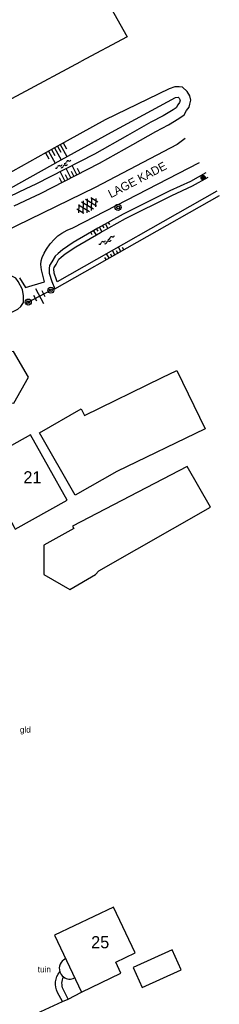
# Model space of a CAD drawing. Header units: metres. Extents: x 121538 to 126242, y 445257 to 454505.
# Tile 68 of 83: x 121884 to 121913, y 453480 to 453626. Entities that reach past the tile are written whole.
import ezdxf

# ---------------------------------------------------------------- set-up
doc = ezdxf.new("R2010")
doc.units = ezdxf.units.M
for name, color, linetype in [('B01_F', 8, 'Continuous'), ('B01_T', 8, 'Continuous'), ('SYMBD01', 8, 'Continuous'), ('SYMBD04', 8, 'Continuous'), ('SYMBD05', 8, 'Continuous'), ('TEK-D05', 8, 'Continuous'), ('TEK-D06', 8, 'Continuous'), ('TER-D03S', 8, 'Continuous'), ('TER-T03', 8, 'Continuous'), ('TER-T09', 8, 'Continuous'), ('TOPOT22', 8, 'Continuous'), ('TOPOT26', 8, 'Continuous'), ('WAT-T00', 8, 'Continuous'), ('WEG-T01', 8, 'Continuous'), ('Z02', 8, 'Continuous')]:
    doc.layers.add(name, color=color, linetype=linetype)
doc.styles.add('ISO', font='provutr.shx')

# ---------------------------------------------------------------- blocks, each defined once
blk = doc.blocks.new('DRHEK')
at = {"linetype": 'Continuous'}
for p, q in [((1.25, 0), (-1.25, 0)), ((-0.5, 0.7), (0.5, 0.7)), ((-0.5, -0.7), (0.5, -0.7))]:
    blk.add_line(p, q, dxfattribs=at)
blk = doc.blocks.new('talud')
for p, q in [((0, 0.75), (0.5, 0.75)), ((0, 0.5), (1, 0.5)), ((0, 0.25), (0.5, 0.25)), ((0, 0), (1, 0)), ((0, -0.25), (0.5, -0.25)), ((0, -0.5), (1, -0.5)), ((0, -0.75), (0.5, -0.75))]:
    blk.add_line(p, q)
blk = doc.blocks.new('asfalt-l')
for p, q in [((-0.76, 1.01), (0.3, 1.62)), ((-0.3, 1.62), (0.76, 1.01)), ((-0.93, 0.18), (0.7, 1.13)), ((-0.89, -0.52), (0.89, 0.52)), ((-0.89, 0.52), (0.89, -0.52)), ((-0.7, 1.13), (0.93, 0.18)), ((-0.93, -0.18), (0.7, -1.13)), ((-0.76, -1.01), (0.3, -1.62)), ((-0.7, -1.13), (0.93, -0.18)), ((-0.3, -1.62), (0.76, -1.01))]:
    blk.add_line(p, q)
blk = doc.blocks.new('water-m')
at = {"linetype": 'Continuous'}
for centre, start, end in [((-0.01, 0.75), 129.7446, 230.2554), ((-0.32, 1.12), 309.7446, 50.2554), ((-0.32, 0.37), 309.7446, 50.2554), ((0.32, 0.01), 129.7446, 230.2554), ((0, 0.38), 309.7446, 50.2554), ((-0.01, -0.74), 129.7446, 230.2554), ((-0.32, -0.37), 309.7446, 50.2554), ((-0.32, -1.12), 309.7446, 50.2554), ((0, -0.37), 309.7446, 50.2554)]:
    blk.add_arc(centre, 0.244, start, end, dxfattribs=at)
blk = doc.blocks.new('paal')
for radius in [0.45, 0.2]:
    blk.add_circle((0, 0), radius)
blk = doc.blocks.new('BOOM')
for radius in [0.315, 0.225, 0.135]:
    blk.add_circle((0, 0), radius)

msp = doc.modelspace()

# ---------------------------------------------------------------- linework, layer by layer
at = {"layer": 'B01_F'}
msp.add_lwpolyline([(121890.77, 453554.58), (121885.33, 453564.28), (121877.65, 453559.97), (121877.9, 453559.72), (121882.91, 453550.57), (121883.08, 453550.27)], close=True, dxfattribs=at)
for points in [[(121900.86, 453487.53), (121897.62, 453494.32), (121888.87, 453490.14), (121892.88, 453481.74), (121898.75, 453484.55), (121897.98, 453486.15), (121900.86, 453487.53)], [(121907.68, 453485.05), (121906.35, 453487.99), (121900.57, 453485.37), (121901.91, 453482.43), (121907.68, 453485.05)]]:
    msp.add_lwpolyline(points, dxfattribs=at)
at = {"layer": 'B01_T'}
for points in [[(121890, 453636.39), (121891.69, 453637.39), (121899.65, 453623.21), (121892.78, 453619.54)], [(121858.68, 453619.46), (121866.22, 453605.35), (121892.78, 453619.54)], [(121885.04, 453572.78), (121882.83, 453576.59), (121878.44, 453576.51), (121876.24, 453572.76), (121878.46, 453569.02), (121882.85, 453568.95), (121885.04, 453572.78)], [(121911.25, 453565.17), (121898.14, 453558.85), (121891.96, 453555.3), (121886.65, 453564.56), (121892.86, 453568.12), (121893.36, 453567.12), (121904.86, 453572.74), (121907.03, 453573.8), (121911.25, 453565.17)], [(121891.55, 453550.75), (121891.75, 453550.4), (121887.3, 453547.91), (121887.29, 453543.59), (121891.16, 453541.33), (121894.97, 453543.58), (121895.46, 453544.13), (121912, 453553.55), (121908.58, 453559.55), (121891.55, 453550.75)]]:
    msp.add_lwpolyline(points, dxfattribs=at)
at = {"layer": 'TER-T03'}
msp.add_line((121885, 453583.92), (121888.35, 453585.68), dxfattribs=at)
at = {"layer": 'TER-T09'}
for points in [[(121882.92, 453598.16), (121885.32, 453599.3), (121886.82, 453600.02), (121895.56, 453604.48), (121900.5, 453607.24), (121903.92, 453609.2), (121905.78, 453610.16), (121907.32, 453611.1), (121908.12, 453611.64), (121908.48, 453612.3), (121908.84, 453612.76), (121908.96, 453613.22), (121909.08, 453613.8), (121908.96, 453614.46), (121908.56, 453615.12), (121907.88, 453615.74), (121907.38, 453615.82), (121906.74, 453615.78), (121905.9, 453615.48), (121896.42, 453610.9), (121888.88, 453606.78), (121881.48, 453602.62)], [(121911.31, 453603.05), (121909.04, 453601.8), (121905.98, 453600.38), (121899.06, 453596.94), (121895.34, 453594.86), (121891.68, 453592.74), (121890.06, 453591.66), (121889.42, 453591.12), (121888.98, 453590.72), (121888.5, 453589.86), (121888.16, 453589.32), (121888.08, 453588.9), (121888.12, 453588.18), (121888.48, 453586.96), (121888.94, 453585.9), (121913.33, 453599.71)], [(121874.62, 453578.5), (121879.78, 453581.06), (121883.44, 453582.88), (121883.92, 453583.24), (121884.3, 453583.88), (121884.3, 453584.86), (121884.16, 453585.8), (121883.5, 453586.98), (121883.14, 453587.44), (121882.56, 453587.74), (121881.21, 453588.16), (121879.96, 453587.88), (121875.3, 453585.84), (121865.19, 453580.42), (121856.24, 453575.09), (121848.14, 453569.45), (121846.99, 453567.19), (121847.17, 453565.32), (121847.99, 453564.33), (121849.29, 453564.34), (121858.04, 453569.09), (121871.48, 453576.82)]]:
    msp.add_lwpolyline(points, dxfattribs=at)
at = {"layer": 'WAT-T00'}
for points in [[(121882.39, 453600.78), (121889.87, 453604.99), (121897.36, 453609.08), (121906.84, 453614.24), (121907.21, 453614.27), (121907.36, 453614.13), (121907.51, 453613.82), (121907.43, 453613.46), (121907.19, 453613.15), (121906.95, 453612.71), (121906.49, 453612.4), (121905.02, 453611.5), (121903.18, 453610.55), (121899.74, 453608.58), (121894.83, 453605.84), (121886.14, 453601.4), (121884.66, 453600.69), (121882.26, 453599.55)], [(121912.95, 453600.34), (121889.29, 453586.94), (121889.17, 453587.21), (121888.85, 453588.22), (121888.82, 453588.85), (121888.86, 453589.05), (121889.13, 453589.48), (121889.56, 453590.26), (121889.9, 453590.57), (121890.5, 453591.07), (121892.07, 453592.12), (121895.7, 453594.22), (121899.4, 453596.29), (121906.3, 453599.72), (121909.37, 453601.14), (121911.69, 453602.42)]]:
    msp.add_lwpolyline(points, dxfattribs=at)
at = {"layer": 'WEG-T01'}
for points in [[(121908.26, 453608.12), (121907.06, 453607.25), (121894.93, 453600.87), (121873.5, 453590.46, -0.012198), (121854.51, 453582.51), (121851.48, 453581.54), (121848.42, 453580.66), (121847.46, 453580.58)], [(121890.53, 453486.65, 0.38606), (121889.68, 453484.73)], [(121890.07, 453480.32), (121889.36, 453481.68, -0.306783), (121889.68, 453484.73)], [(121889.68, 453484.73, 0.152705), (121890.22, 453483.98)], [(121890.9, 453480.7), (121890.17, 453482.15, -0.212351), (121890.22, 453483.98)], [(121890.22, 453483.98, 0.288143), (121891.88, 453483.84)]]:
    msp.add_lwpolyline(points, format="xyb", dxfattribs=at)
for points in [[(121883.73, 453587.53), (121884.59, 453586.06), (121887.41, 453586.9), (121887.15, 453587.92), (121886.96, 453588.69), (121886.87, 453589.48), (121886.91, 453590.01), (121887.05, 453590.53), (121887.35, 453591.17), (121887.71, 453591.77), (121888.27, 453592.53), (121888.88, 453593.24), (121889.4, 453593.73), (121889.99, 453594.14), (121890.78, 453594.57), (121891.62, 453594.92), (121898.06, 453598.23), (121910.38, 453604.6)], [(121890.9, 453480.7), (121892.88, 453481.74)], [(121884.28, 453477.65), (121890.07, 453480.32)], [(121890.07, 453480.32), (121890.9, 453480.7)]]:
    msp.add_lwpolyline(points, dxfattribs=at)

# ---------------------------------------------------------------- block references
at = {"layer": 'SYMBD01', "linetype": 'Continuous', "rotation": 119.0229599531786}
msp.add_blockref('asfalt-l', (121893.78, 453598.19), dxfattribs=at)
at = {"layer": 'SYMBD04', "linetype": 'Continuous', "yscale": 2}
for p, xscale, zscale, rotation in [((121888.88, 453606.77), 2.041184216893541, 2.041184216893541, 299.0067878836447), ((121891.33, 453602.32), 1.54039596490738, 1.54039596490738, 117.0351062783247), ((121895.57, 453594.97), 0.7219648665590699, 0.7219648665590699, 299.5871963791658), ((121897.85, 453590.94), 0.734774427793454, 0.734774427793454, 119.5198401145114)]:
    msp.add_blockref('talud', p, dxfattribs=dict(at, xscale=xscale, zscale=zscale, rotation=rotation))
at = {"layer": 'SYMBD05', "linetype": 'Continuous'}
for p, rotation in [((121890.25, 453604.23), 298.7558095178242), ((121896.71, 453592.98), 299.0452667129)]:
    msp.add_blockref('water-m', p, dxfattribs=dict(at, rotation=rotation))
at = {"layer": 'TER-D03S', "linetype": 'Continuous', "rotation": 117.7712425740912}
msp.add_blockref('DRHEK', (121886.67, 453584.8), dxfattribs=at)
at = {"layer": 'TOPOT22'}
for p in [(121898.32, 453597.94), (121888.35, 453585.68), (121885, 453583.92)]:
    msp.add_blockref('paal', p, dxfattribs=at)
at = {"layer": 'TOPOT26'}
msp.add_blockref('BOOM', (121910.93, 453602.35), dxfattribs=at)

# ---------------------------------------------------------------- texts
at = {"layer": 'TEK-D05', "style": 'ISO'}
for s, p in [('gld', (121883.77, 453520.16)), ('tuin', (121886.41, 453484.65))]:
    msp.add_text(s, height=0.9, dxfattribs=at).set_placement(p)
at = {"layer": 'TEK-D06', "style": 'ISO'}
msp.add_text('LAGE KADE', height=1.25, rotation=27.5646, dxfattribs=at).set_placement((121897.25, 453599.29))
at = {"layer": 'Z02', "style": 'ISO'}
for s, p in [('21', (121884.28, 453557.07)), ('25', (121894.33, 453488.22))]:
    msp.add_text(s, height=1.8, dxfattribs=at).set_placement(p)

doc.saveas('drawing.dxf')
